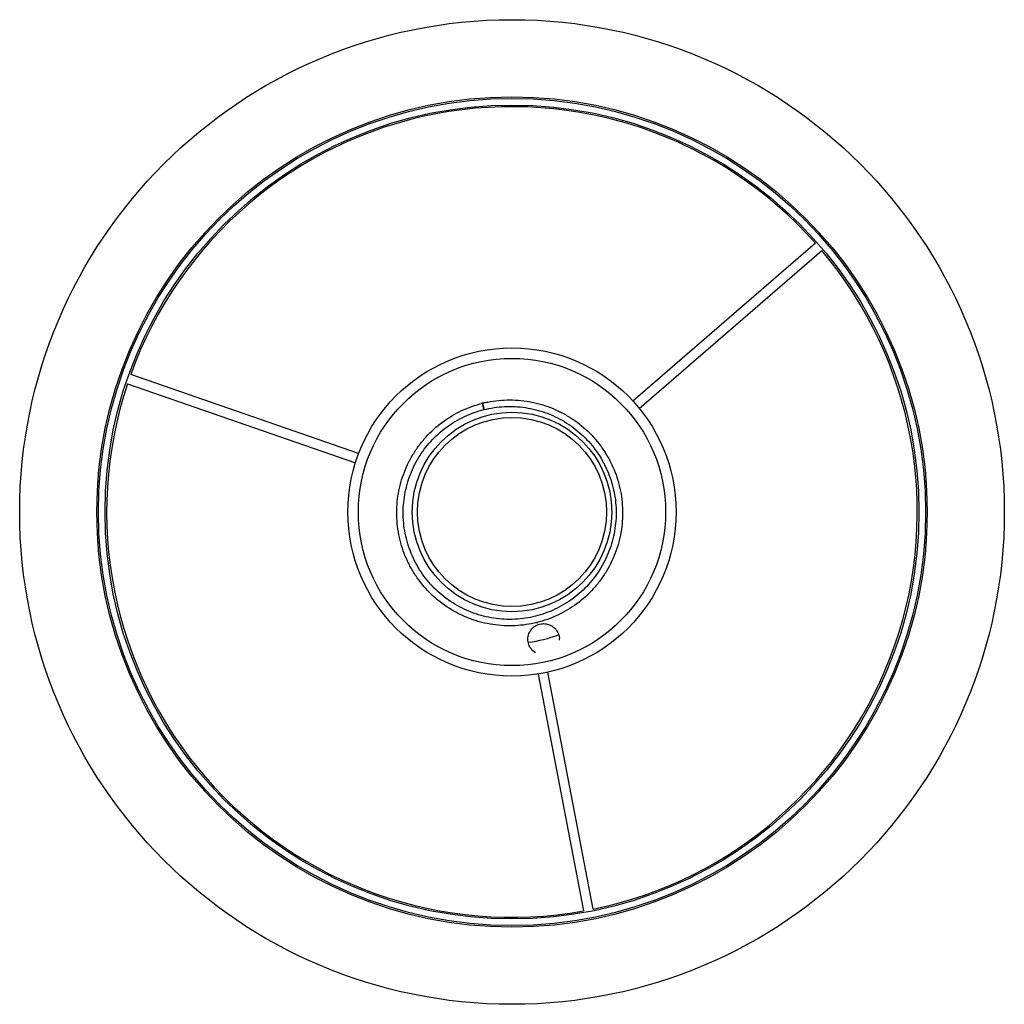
# Paper-space layout '_Inferior' of a CAD drawing. Header units: millimetres. Extents: x -75 to 75, y -75 to 75.
import ezdxf

# ---------------------------------------------------------------- set-up
doc = ezdxf.new("R2010")
doc.units = ezdxf.units.MM

psp = doc.layouts.new('_Inferior')

# ---------------------------------------------------------------- linework, layer by layer
at = {"color": 7, "linetype": 'Continuous', "lineweight": 25}
for p, q in [((46.22, 40.95), (18.41, 16.91)), ((19.39, 15.78), (47.2, 39.82)), ((-58.57, 19.55), (-23.85, 7.49)), ((-23.36, 8.91), (-58.08, 20.96)), ((-4.28, 15.6), (-4.51, 16.56)), ((-3.68, 16.73), (-4.5, 16.56)), ((-4.5, 16.56), (-4.26, 15.6)), ((-4.26, 15.6), (-4.28, 15.6)), ((3.97, -24.68), (10.88, -60.78)), ((12.36, -60.5), (5.44, -24.4))]:
    psp.add_line(p, q, dxfattribs=at)
at = {"color": 7, "linetype": 'Continuous', "lineweight": 25, "flags": 128}
psp.add_lwpolyline([(-4.51, 16.56), (-4.52, 16.6), (-4.52, 16.63), (-4.53, 16.65), (-4.53, 16.66), (-4.53, 16.65), (-4.52, 16.63), (-4.51, 16.6), (-4.5, 16.56)], dxfattribs=at)
at = {"color": 7, "linetype": 'Continuous', "lineweight": 25}
for radius in [75, 63.25, 63, 62, 25, 23.41, 15.2, 14.4]:
    psp.add_circle((0, 0), radius, dxfattribs=at)
for radius, start, end in [(61.75, 41.5446, 160.1528), (61.75, 281.5446, 40.1528), (61.75, 161.5446, 280.1528), (20, 277.1623, 290.7328)]:
    psp.add_arc((0, 0), radius, start, end, dxfattribs=at)
for points, knots in [([(-4.51, 16.56), (-5.58, 16.3), (-6.65, 15.92), (-8.7, 14.96), (-9.68, 14.37), (-11.5, 13.02), (-12.34, 12.26), (-13.47, 11.02), (-13.82, 10.6), (-14.49, 9.7), (-14.8, 9.23), (-15.67, 7.78), (-16.17, 6.75), (-16.93, 4.62), (-17.21, 3.51), (-17.46, 1.85), (-17.51, 1.3), (-17.57, 0.19), (-17.57, -0.37), (-17.49, -2.06), (-17.33, -3.19), (-16.78, -5.39), (-16.4, -6.47), (-15.68, -7.99), (-15.41, -8.49), (-14.84, -9.44), (-14.54, -9.9), (-13.54, -11.25), (-12.78, -12.1), (-11.1, -13.63), (-10.18, -14.31), (-8.73, -15.18), (-8.23, -15.45), (-7.23, -15.93), (-6.71, -16.14), (-5.14, -16.71), (-4.04, -16.99), (-1.8, -17.32), (-0.66, -17.38), (1.6, -17.27), (2.72, -17.11), (4.87, -16.57), (5.94, -16.2), (7.99, -15.23), (8.97, -14.65), (10.79, -13.3), (11.63, -12.54), (12.76, -11.3), (13.11, -10.87), (13.78, -9.98), (14.09, -9.51), (14.96, -8.06), (15.45, -7.03), (16.22, -4.89), (16.5, -3.79), (16.75, -2.13), (16.8, -1.57), (16.86, -0.46), (16.86, 0.1), (16.78, 1.78), (16.62, 2.91), (16.07, 5.12), (15.69, 6.19), (14.97, 7.72), (14.7, 8.21), (14.13, 9.16), (13.83, 9.63), (12.83, 10.98), (12.07, 11.82), (10.39, 13.35), (9.47, 14.03), (8.02, 14.91), (7.52, 15.17), (6.51, 15.65), (6, 15.86), (4.43, 16.43), (3.33, 16.71), (1.09, 17.05), (-0.05, 17.11), (-2.31, 17), (-3.43, 16.83), (-4.51, 16.56)], [0, 0, 0, 0, 0.03125, 0.03125, 0.0625, 0.0625, 0.09375, 0.09375, 0.109375, 0.109375, 0.125, 0.125, 0.15625, 0.15625, 0.1875, 0.1875, 0.203125, 0.203125, 0.21875, 0.21875, 0.25, 0.25, 0.28125, 0.28125, 0.296875, 0.296875, 0.3125, 0.3125, 0.34375, 0.34375, 0.375, 0.375, 0.390625, 0.390625, 0.40625, 0.40625, 0.4375, 0.4375, 0.46875, 0.46875, 0.5, 0.5, 0.53125, 0.53125, 0.5625, 0.5625, 0.59375, 0.59375, 0.609375, 0.609375, 0.625, 0.625, 0.65625, 0.65625, 0.6875, 0.6875, 0.703125, 0.703125, 0.71875, 0.71875, 0.75, 0.75, 0.78125, 0.78125, 0.796875, 0.796875, 0.8125, 0.8125, 0.84375, 0.84375, 0.875, 0.875, 0.890625, 0.890625, 0.90625, 0.90625, 0.9375, 0.9375, 0.96875, 0.96875, 1, 1, 1, 1]), ([(-4.28, 15.6), (-5.29, 15.35), (-6.29, 14.99), (-8.22, 14.08), (-9.15, 13.53), (-10.87, 12.26), (-11.66, 11.54), (-12.72, 10.37), (-13.05, 9.97), (-13.68, 9.13), (-13.97, 8.69), (-14.8, 7.32), (-15.26, 6.35), (-15.98, 4.33), (-16.24, 3.29), (-16.47, 1.73), (-16.53, 1.21), (-16.58, 0.16), (-16.58, -0.37), (-16.51, -1.96), (-16.35, -3.02), (-15.83, -5.1), (-15.47, -6.11), (-14.79, -7.55), (-14.54, -8.01), (-14.01, -8.91), (-13.72, -9.35), (-12.78, -10.62), (-12.06, -11.42), (-10.47, -12.86), (-9.61, -13.5), (-8.24, -14.32), (-7.77, -14.57), (-6.82, -15.02), (-6.34, -15.22), (-4.86, -15.75), (-3.82, -16.02), (-1.71, -16.34), (-0.63, -16.39), (1.5, -16.29), (2.55, -16.13), (4.58, -15.62), (5.58, -15.27), (7.51, -14.36), (8.44, -13.81), (10.16, -12.54), (10.95, -11.82), (12.01, -10.65), (12.34, -10.25), (12.97, -9.4), (13.26, -8.96), (14.09, -7.6), (14.55, -6.62), (15.27, -4.61), (15.53, -3.57), (15.76, -2), (15.82, -1.48), (15.87, -0.44), (15.87, 0.09), (15.8, 1.68), (15.64, 2.74), (15.12, 4.82), (14.76, 5.83), (14.08, 7.27), (13.83, 7.74), (13.3, 8.64), (13.01, 9.07), (12.06, 10.34), (11.35, 11.14), (9.76, 12.58), (8.9, 13.22), (7.53, 14.04), (7.06, 14.29), (6.11, 14.74), (5.63, 14.94), (4.15, 15.48), (3.11, 15.74), (1, 16.06), (-0.08, 16.11), (-2.21, 16.01), (-3.26, 15.85), (-4.28, 15.6)], [0, 0, 0, 0, 0.03125, 0.03125, 0.0625, 0.0625, 0.09375, 0.09375, 0.109375, 0.109375, 0.125, 0.125, 0.15625, 0.15625, 0.1875, 0.1875, 0.203125, 0.203125, 0.21875, 0.21875, 0.25, 0.25, 0.28125, 0.28125, 0.296875, 0.296875, 0.3125, 0.3125, 0.34375, 0.34375, 0.375, 0.375, 0.390625, 0.390625, 0.40625, 0.40625, 0.4375, 0.4375, 0.46875, 0.46875, 0.5, 0.5, 0.53125, 0.53125, 0.5625, 0.5625, 0.59375, 0.59375, 0.609375, 0.609375, 0.625, 0.625, 0.65625, 0.65625, 0.6875, 0.6875, 0.703125, 0.703125, 0.71875, 0.71875, 0.75, 0.75, 0.78125, 0.78125, 0.796875, 0.796875, 0.8125, 0.8125, 0.84375, 0.84375, 0.875, 0.875, 0.890625, 0.890625, 0.90625, 0.90625, 0.9375, 0.9375, 0.96875, 0.96875, 1, 1, 1, 1]), ([(3.56, -21.45), (3.34, -21.28), (2.9, -20.94), (2.51, -20.19), (2.37, -19.36), (2.54, -18.52), (2.99, -17.78), (3.65, -17.26), (4.42, -17), (5.2, -17), (5.93, -17.24), (6.57, -17.7), (7.03, -18.37), (7.25, -19.02), (7.2, -19.42), (7.18, -19.53)], [0, 0, 0, 0, 0.081999, 0.163894, 0.248396, 0.334581, 0.419488, 0.500108, 0.575635, 0.648314, 0.721749, 0.798822, 0.880576, 0.965879, 1, 1, 1, 1]), ([(3.79, -16.84), (3.8, -16.86), (3.8, -16.89), (3.81, -16.93), (3.82, -16.94), (3.82, -16.94), (3.82, -16.92), (3.81, -16.89), (3.8, -16.86), (3.8, -16.84)], [0, 0, 0, 0, 0.25, 0.25, 0.5, 0.5, 0.75, 0.75, 1, 1, 1, 1])]:
    psp.add_open_spline(points, degree=3, knots=knots, dxfattribs=at)

doc.saveas('drawing.dxf')
